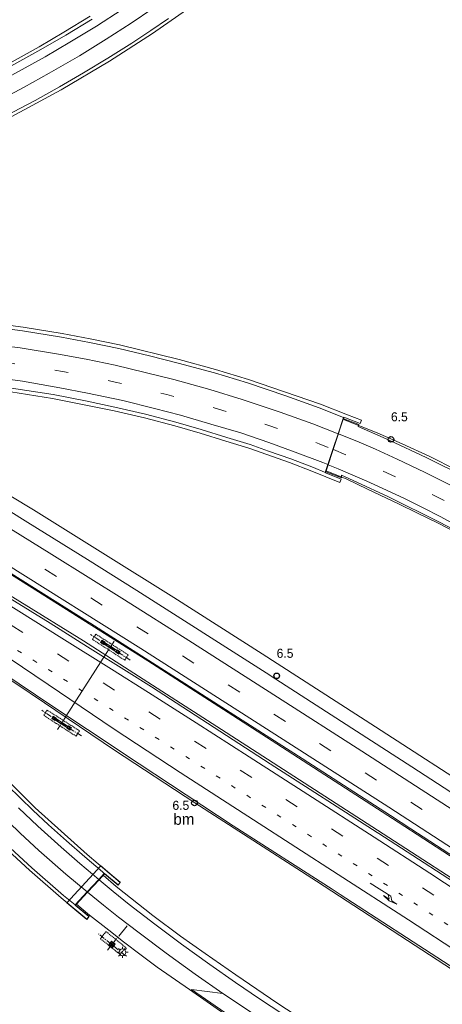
# Model space of a CAD drawing. Header units: metres. Extents: x 83575 to 86200, y 450600 to 453750.
# Tile 84 of 94: x 85735 to 85829, y 452977 to 453195. Entities that reach past the tile are written whole.
import ezdxf
from ezdxf.enums import TextEntityAlignment as Align

# ---------------------------------------------------------------- set-up
doc = ezdxf.new("R2010")
doc.units = ezdxf.units.M
for name, pattern in [('13strp', [4, 1, -3]), ('39strp', [12, 3, -9]), ('CENTER', [2, 1.25, -0.25, 0.25, -0.25]), ('DASHED2', [0.375, 0.25, -0.125])]:
    doc.linetypes.add(name, pattern=pattern)
for name, color, linetype, lineweight in [('bw-bs-portaal', 253, 'Continuous', 18), ('bw-bs-uithouder', 253, 'Continuous', 18), ('gr-bs-geleiderail', 253, 'geleiderail', 18), ('kw-bs-viaduct', 253, 'Continuous', 18), ('mk-bs-13streep 0.45', 253, '13strp', 18), ('mk-bs-39streep 0.15', 253, '39strp', 18), ('mk-bs-pijlre750', 253, 'Continuous', 18), ('mk-bs-streep 0.15', 253, 'Continuous', 18), ('mk-bs-verdrijfstrp', 253, 'Continuous', 18), ('og-bs-terreinafscheiding', 253, 'Continuous', 18), ('vh-bs-randverharding', 253, 'Continuous', 18), ('wm-bs-hectometerbord text', 253, 'Continuous', 18), ('wm-bs-lichtmast', 253, 'Continuous', 18)]:
    doc.layers.add(name, color=color, linetype=linetype, lineweight=lineweight)
doc.styles.add('rtw_iso', font='iso-rtw.shx')
doc.linetypes.add('geleiderail', pattern='A,2,-1,[175,RTW.shx,S=0.5,R=0,X=0,Y=0],-1', length=4)

# ---------------------------------------------------------------- blocks, each defined once
blk = doc.blocks.new('poer uithouder-flat-4')
h = blk.add_hatch()
h.set_pattern_fill('ACET-2D-ANSI31', color=252, scale=0.05, angle=321.1402, style=0)
h.set_pattern_definition([(6.140160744, (-85755.396, -452989.889), (-0.016980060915, 0.15783928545), [])])
h.paths.add_polyline_path([(-0.05, 0.3), (0.3, 0.01), (0.05, -0.3), (-0.3, -0.01)])
at = {"layer": 'bw-bs-uithouder', "linetype": 'CENTER'}
for points in [[(2.96, -2.38), (-2.96, 2.38)], [(-0.97, -1.21), (1.54, 1.91)]]:
    blk.add_lwpolyline(points, dxfattribs=at)
at = {"layer": 'bw-bs-uithouder', "linetype": 'DASHED2'}
blk.add_lwpolyline([(3.09, -0.63), (-1.27, 2.89), (-2.53, 1.33), (1.84, -2.19)], close=True, dxfattribs=at)
at = {"layer": 'bw-bs-uithouder', "linetype": 'CENTER'}
blk.add_lwpolyline([(0.77, 0.08), (-0.08, 0.77), (-0.77, -0.08), (0.08, -0.77)], close=True, dxfattribs=at)
at = {"layer": 'bw-bs-uithouder', "linetype": 'Continuous'}
for points in [[(0.61, 0.1), (-0.03, 0.62), (-0.1, 0.61), (-0.62, -0.03), (-0.61, -0.1), (0.03, -0.62), (0.1, -0.61), (0.62, 0.03)], [(0.3, 0.01), (-0.05, 0.3), (-0.3, -0.01), (0.05, -0.3)]]:
    blk.add_lwpolyline(points, close=True, dxfattribs=at)
blk = doc.blocks.new('poer SB40-flat-55')
h = blk.add_hatch()
h.set_pattern_fill('ACET-2D-ANSI31', color=252, angle=327.2825, style=0)
h.set_pattern_definition([(12.2825324, (-85754.9844, -453055.5488), (-0.675425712, 3.102325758), [])])
h.paths.add_polyline_path([(-1.84, 1.18), (1.84, -1.18), (2.02, -0.88), (-1.65, 1.47)])
at = {"layer": 'bw-bs-portaal', "linetype": 'CENTER'}
for points in [[(4.51, -2.69), (-4.32, 2.98)], [(-0.82, -1.28), (1.01, 1.58)]]:
    blk.add_lwpolyline(points, dxfattribs=at)
at = {"layer": 'bw-bs-portaal', "linetype": 'DASHED2'}
blk.add_lwpolyline([(-3.86, 1.86), (3.29, -2.74), (4.05, -1.56), (-3.1, 3.03)], close=True, dxfattribs=at)
at = {"layer": 'bw-bs-portaal', "linetype": 'CENTER'}
for points in [[(-2.09, 1.19), (-1.76, 1.7), (-1.09, 1.26), (-1.41, 0.76), (-2.09, 1.19)], [(1.28, -0.97), (1.6, -0.47), (2.28, -0.9), (1.95, -1.4), (1.28, -0.97)]]:
    blk.add_lwpolyline(points, close=True, dxfattribs=at)
at = {"layer": 'bw-bs-portaal', "linetype": 'Continuous'}
blk.add_lwpolyline([(1.84, -1.18), (2.02, -0.88), (-1.65, 1.47), (-1.84, 1.18)], close=True, dxfattribs=at)
blk = doc.blocks.new('poer SB40-flat-56')
h = blk.add_hatch()
h.set_pattern_fill('ACET-2D-ANSI31', color=252, angle=327.2825, style=0)
h.set_pattern_definition([(12.2825324, (-85744.1924, -453038.7498), (-0.675425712, 3.102325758), [])])
h.paths.add_polyline_path([(-1.84, 1.18), (1.84, -1.18), (2.02, -0.88), (-1.65, 1.47)])
at = {"layer": 'bw-bs-portaal', "linetype": 'CENTER'}
for points in [[(4.51, -2.69), (-4.32, 2.98)], [(-0.82, -1.28), (1.01, 1.58)]]:
    blk.add_lwpolyline(points, dxfattribs=at)
at = {"layer": 'bw-bs-portaal', "linetype": 'DASHED2'}
blk.add_lwpolyline([(-3.86, 1.86), (3.29, -2.74), (4.05, -1.56), (-3.1, 3.03)], close=True, dxfattribs=at)
at = {"layer": 'bw-bs-portaal', "linetype": 'CENTER'}
for points in [[(-2.09, 1.19), (-1.76, 1.7), (-1.09, 1.26), (-1.41, 0.76), (-2.09, 1.19)], [(1.28, -0.97), (1.6, -0.47), (2.28, -0.9), (1.95, -1.4), (1.28, -0.97)]]:
    blk.add_lwpolyline(points, close=True, dxfattribs=at)
at = {"layer": 'bw-bs-portaal', "linetype": 'Continuous'}
blk.add_lwpolyline([(1.84, -1.18), (2.02, -0.88), (-1.65, 1.47), (-1.84, 1.18)], close=True, dxfattribs=at)
blk = doc.blocks.new('pijlr-flat-33')
at = {"layer": 'mk-bs-pijlre750'}
for p, q in [((0, 0), (4.6, -2.93)), ((2.97, -2.78), (4.19, -3.56)), ((4.24, -3.95), (2.97, -2.78)), ((4.19, -3.56), (3.96, -2.53)), ((5.92, -4.66), (4.24, -3.95)), ((4.83, -3.96), (4.6, -2.93)), ((5.92, -4.66), (4.83, -3.96))]:
    blk.add_line(p, q, dxfattribs=at)
blk = doc.blocks.new('dtbattr-l-flat-24')
at = {"layer": 'mk-bs-13streep 0.45', "style": 'rtw_iso'}
blk.add_attdef('TAG', (0, 0), '', height=2.5, dxfattribs=at)
blk = doc.blocks.new('HMP1-flat-157')
at = {"color": 253}
blk.add_circle((0, 0), 0.625, dxfattribs=at)
blk = doc.blocks.new('HMP1-flat-160')
at = {"color": 253}
blk.add_circle((0, 0), 0.625, dxfattribs=at)
blk = doc.blocks.new('HMP1-flat-161')
at = {"color": 253}
blk.add_circle((0, 0), 0.625, dxfattribs=at)
blk = doc.blocks.new('lantaarnpaal-flat-73')
at = {"layer": 'wm-bs-lichtmast'}
for p, q in [((-0.75, 0), (-1.25, 0)), ((-0.88, 0.88), (-0.53, 0.53)), ((0, 0.75), (0, 1.25)), ((0.53, 0.53), (0.88, 0.88)), ((0.75, 0), (1.25, 0)), ((-0.53, -0.53), (-0.88, -0.88)), ((0, -0.75), (0, -1.25)), ((0.53, -0.53), (0.88, -0.88))]:
    blk.add_line(p, q, dxfattribs=at)
blk.add_circle((0, 0), 0.75, dxfattribs=at)

msp = doc.modelspace()

# ---------------------------------------------------------------- linework, layer by layer
at = {"layer": 'bw-bs-portaal', "flags": 128}
msp.add_lwpolyline([(85754.16, 453054.27), (85745.21, 453040.33)], dxfattribs=at)
at = {"layer": 'bw-bs-uithouder'}
msp.add_lwpolyline([(85756.93, 452991.8), (85758.76, 452994.07)], dxfattribs=at)
at = {"layer": 'gr-bs-geleiderail', "flags": 128}
for points in [[(85839.49, 452998.84), (85814.22, 453015.18), (85780.68, 453036.83), (85749.13, 453057.08), (85720.85, 453074.53), (85683.99, 453096.58), (85661.14, 453109.74), (85603.89, 453140.53), (85552.22, 453166.1), (85542.27, 453170.85), (85528.55, 453176.95), (85509.42, 453185.06), (85497.14, 453190.15), (85481.04, 453196.58), (85473.23, 453199.69)], [(85556.49, 453184.3), (85571.94, 453177.09), (85587.04, 453169.83), (85599.91, 453163.34), (85618.98, 453153.78), (85658.38, 453132.3), (85688.38, 453115.31), (85709.7, 453103), (85723.68, 453094.71), (85738.04, 453086.06), (85753.38, 453076.49), (85769.11, 453066.71), (85788.65, 453054.23), (85813.79, 453038.09), (85838.16, 453022.27), (85849.21, 453015.06)], [(85841.52, 453002.23), (85818.76, 453016.97), (85789.63, 453035.81), (85763.38, 453052.66), (85730.95, 453073.08), (85692.24, 453096.52), (85658.9, 453115.91), (85616.76, 453138.49), (85587.85, 453153.37), (85544.49, 453173.93), (85532.44, 453179.23)], [(85861.1, 453079.79), (85851.87, 453084.73), (85845.94, 453087.73), (85837.66, 453091.95), (85831.64, 453094.9), (85825.76, 453097.85), (85819.66, 453100.67), (85814.13, 453103.09), (85806.66, 453106.09)], [(85802.87, 453094.71), (85807.39, 453092.87), (85811.98, 453090.69), (85818.98, 453087.36), (85822.88, 453085.43), (85827.46, 453083.23), (85832.18, 453080.75), (85836.71, 453078.3), (85839.24, 453076.84), (85842.63, 453074.88), (85845.98, 453072.8), (85850.54, 453070.07), (85854.12, 453067.73), (85858.62, 453064.82), (85862.87, 453062.09), (85866.81, 453059.38), (85870.4, 453056.83), (85873.08, 453054.86)], [(85673.82, 453075.05), (85682.06, 453071.66), (85704.02, 453062.46), (85715.11, 453057.69), (85719.96, 453055.65), (85721.35, 453055.04), (85722.46, 453054.51), (85723.68, 453053.93), (85725.3, 453053.1), (85725.96, 453052.76), (85727.15, 453052.1), (85733.92, 453047.78), (85740.46, 453043.38), (85755.96, 453032.91), (85773.78, 453021.26), (85800.7, 453003.9), (85830.78, 452984.31)]]:
    msp.add_lwpolyline(points, dxfattribs=at)
at = {"layer": 'kw-bs-viaduct', "flags": 128}
for points in [[(85775.32, 453199.12), (85764.43, 453191.5), (85754.89, 453185.37), (85744.19, 453179.03), (85732.29, 453172.59)], [(85775.32, 453199.12), (85764.43, 453191.5), (85754.89, 453185.37), (85744.19, 453179.03)], [(85732.01, 453184.5), (85739.33, 453188.55), (85744.81, 453191.73), (85750.63, 453195.27)], [(85732.01, 453184.5), (85739.33, 453188.55), (85744.81, 453191.73), (85750.63, 453195.27)], [(85729.54, 453127.31), (85735.76, 453126.5), (85744.38, 453125.13), (85750.64, 453123.95), (85757.13, 453122.61), (85770.3, 453119.38), (85778.36, 453117.17), (85785.68, 453114.95), (85801.57, 453109.46), (85807.56, 453107.11), (85810.66, 453105.9), (85810.37, 453105.16), (85806.77, 453106.57), (85802.68, 453094.27), (85806.19, 453092.85), (85805.89, 453092.11), (85799.69, 453094.66), (85794.72, 453096.55), (85785.73, 453099.72), (85780.64, 453101.3), (85774.95, 453103.03), (85769.32, 453104.66), (85762.61, 453106.41), (85755.89, 453107.96), (85742.23, 453110.75), (85733.06, 453112.19)], [(85729.86, 453028.67), (85738.43, 453020.15), (85749.94, 453009.81), (85757.24, 453003.67), (85756.79, 453003.13), (85753.79, 453005.63), (85747.28, 452998.61), (85750.33, 452996.08), (85749.88, 452995.54), (85744.17, 453000.27), (85737.19, 453006.37), (85732.45, 453010.73)]]:
    msp.add_lwpolyline(points, dxfattribs=at)
msp.add_lwpolyline([(85755.45, 453005.22), (85757.27, 453003.71), (85756.8, 453003.06), (85753.79, 453005.56), (85752.57, 453004.24), (85750, 453001.47), (85747.35, 452998.61), (85750.4, 452996.09), (85749.89, 452995.47), (85745.43, 452999.16), (85752.97, 453007.3)], close=True, dxfattribs=at)
at = {"layer": 'mk-bs-13streep 0.45', "flags": 128}
msp.add_lwpolyline([(85700.45, 453075.92), (85720.93, 453063.39), (85741.45, 453050.69), (85771.81, 453031.51), (85805.51, 453009.99), (85834.79, 452991.01)], dxfattribs=at)
at = {"layer": 'mk-bs-39streep 0.15', "flags": 128}
for points in [[(85836.78, 452994.32), (85820.93, 453004.61), (85803.14, 453016.04), (85780.87, 453030.37), (85760.58, 453043.3), (85742.88, 453054.53), (85720.17, 453068.6), (85701.8, 453079.87), (85658.39, 453105.41), (85598, 453137.9), (85563.3, 453155.01), (85541.71, 453165.12), (85522.76, 453173.67), (85508.99, 453179.64), (85498.45, 453184.11), (85476.3, 453193.26), (85469.89, 453195.77), (85453.86, 453201.94), (85433.46, 453209.59), (85422, 453213.76), (85410.51, 453217.8), (85401.8, 453220.89), (85390.84, 453224.7), (85376.85, 453229.47), (85365.71, 453233.2), (85354.21, 453237.03), (85342.83, 453240.82), (85331.28, 453244.67), (85322.66, 453247.55), (85308.35, 453252.45), (85299.65, 453255.47), (85286.01, 453260.27), (85273.96, 453264.58), (85262.7, 453268.69), (85251.23, 453272.89), (85239.93, 453277.13), (85228.51, 453281.54), (85217.39, 453286), (85206.17, 453290.58), (85195.01, 453295.27), (85185.76, 453299.28), (85175.54, 453303.82), (85162.27, 453309.89), (85153.6, 453313.97), (85142.65, 453319.22), (85133.75, 453323.54)], [(85453.81, 453008), (85457.2, 453012.2), (85459.03, 453014.46), (85464.99, 453021.11), (85466.98, 453023.32), (85473.26, 453029.94), (85475.3, 453031.99), (85481.3, 453037.82), (85483.42, 453039.84), (85489.89, 453045.73), (85492.09, 453047.65), (85498.91, 453053.33), (85501.11, 453055.14), (85507.99, 453060.44), (85510.36, 453062.21), (85517.52, 453067.34), (85520, 453068.99), (85527.31, 453073.85), (85529.73, 453075.41), (85537.17, 453079.91), (85539.7, 453081.34), (85547.44, 453085.66), (85550.11, 453087.05), (85557.84, 453090.95), (85560.6, 453092.28), (85568.54, 453095.93), (85571.38, 453097.12), (85579.27, 453100.36), (85582.18, 453101.51), (85590.39, 453104.49), (85593.16, 453105.42), (85601.49, 453108.15), (85604.38, 453109), (85612.87, 453111.35), (85615.71, 453112.14), (85624.28, 453114.15), (85627.09, 453114.78), (85635.81, 453116.52), (85638.7, 453117.02), (85647.35, 453118.4), (85650.27, 453118.84), (85659.17, 453119.9), (85662.08, 453120.16), (85670.86, 453120.88), (85673.81, 453121.02), (85682.61, 453121.41), (85685.51, 453121.47), (85694.42, 453121.53), (85697.43, 453121.49), (85706.21, 453121.14), (85709.27, 453120.98), (85718.15, 453120.29), (85721.07, 453120), (85729.88, 453118.97), (85732.79, 453118.59), (85741.52, 453117.22), (85744.48, 453116.7), (85753.2, 453114.99), (85756.12, 453114.35), (85764.67, 453112.3), (85767.56, 453111.57), (85776.06, 453109.19), (85779.03, 453108.35), (85787.38, 453105.68), (85790.19, 453104.77), (85798.49, 453101.76), (85801.29, 453100.71), (85804.35, 453099.45)], [(85844.25, 453006.78), (85828.68, 453016.88), (85809.91, 453028.94), (85790.32, 453041.51), (85769.6, 453054.74), (85757.02, 453062.68), (85736.28, 453075.64), (85715.54, 453088.41), (85705.04, 453094.74), (85685.05, 453106.58)], [(85804.44, 453099.41), (85811.08, 453096.7), (85822.06, 453091.61), (85832.9, 453086.11), (85843.41, 453080.26), (85853.83, 453074), (85864.05, 453067.49), (85866.45, 453065.9), (85875.82, 453059.43)]]:
    msp.add_lwpolyline(points, dxfattribs=at)
at = {"layer": 'mk-bs-streep 0.15', "flags": 128}
for points in [[(85764.51, 453196.97), (85759.69, 453193.73), (85754.14, 453190.2), (85748.27, 453186.55), (85741.52, 453182.69), (85735.96, 453179.58), (85728.65, 453175.72)], [(85757.71, 453196.75), (85752, 453193.1), (85746.13, 453189.54), (85740.61, 453186.33), (85733.24, 453182.26)], [(85838.59, 452997.33), (85825.82, 453005.67), (85813.44, 453013.69), (85798.81, 453023.1), (85785.82, 453031.43), (85774.05, 453038.95), (85763.54, 453045.67), (85755.31, 453050.82), (85744.33, 453057.71), (85734.81, 453063.68), (85724.36, 453070.13), (85714.28, 453076.31), (85702.44, 453083.5), (85693.96, 453088.55), (85682.56, 453095.41), (85659.15, 453108.82), (85602.18, 453139.45), (85560.38, 453160.06), (85540.57, 453169.26)], [(85805.5, 453102.92), (85799.93, 453105.1), (85792.64, 453107.72), (85784.26, 453110.52), (85777.06, 453112.71), (85769.1, 453114.89), (85762.8, 453116.5), (85756.12, 453118.07), (85749.73, 453119.39), (85743.57, 453120.55), (85735.09, 453121.9), (85728.96, 453122.7)], [(85727.91, 453115.59), (85735.61, 453114.55), (85743.9, 453113.11), (85750.05, 453111.91), (85757.87, 453110.25), (85764.85, 453108.54), (85770.57, 453107.01), (85777.32, 453105.06), (85783.94, 453103.11), (85790.13, 453101), (85795.99, 453098.81), (85802.13, 453096.55), (85803.23, 453096.1)], [(85643.74, 453108.72), (85665.73, 453096.33), (85685.84, 453084.59), (85688.33, 453082.97), (85694.39, 453078.99), (85702.61, 453073.48), (85714.38, 453065.57), (85726.95, 453057.09), (85741.27, 453047.43), (85755.91, 453037.59), (85770.56, 453028), (85786.76, 453017.48), (85805.47, 453005.43), (85821.08, 452995.35), (85832.83, 452987.73)], [(85846.09, 453009.85), (85833.25, 453018.16), (85810.76, 453032.67), (85792.1, 453044.62), (85772.47, 453057.17), (85758.22, 453066.18), (85742.15, 453076.24), (85720.06, 453089.88), (85703.36, 453099.96), (85686.91, 453109.69)], [(85842.38, 453003.67), (85816.71, 453020.28), (85787.78, 453038.8), (85761.82, 453055.42), (85731.96, 453074.16), (85713.93, 453085.2), (85696.75, 453095.46), (85683.2, 453103.49)], [(85805.6, 453102.88), (85810.13, 453101.04), (85813.78, 453099.49), (85818.54, 453097.33), (85824.62, 453094.45), (85832.26, 453090.58), (85838.99, 453086.99), (85845.8, 453083.14), (85852.19, 453079.3), (85858.36, 453075.51), (85865.64, 453070.82), (85871.1, 453067.16), (85877.71, 453062.58)], [(85803.32, 453096.06), (85805.5, 453095.17), (85808.77, 453093.78), (85811.88, 453092.41), (85815.21, 453090.91), (85820.17, 453088.58), (85824.34, 453086.54), (85828.08, 453084.59), (85832.59, 453082.2), (85836.84, 453079.87), (85840.65, 453077.69), (85845.96, 453074.57), (85850.53, 453071.81), (85854.79, 453069.16), (85859.56, 453066.1), (85864.12, 453063.12), (85867.6, 453060.79), (85872.01, 453057.74), (85873.99, 453056.37)], [(85749.92, 453001.54), (85745.22, 453005.49), (85739.25, 453010.71), (85735.13, 453014.52), (85729.94, 453019.52)], [(85734.73, 453020.19), (85739.05, 453016.12), (85744.2, 453011.43), (85748.29, 453007.87), (85752.49, 453004.31)], [(85752.57, 453004.24), (85755.66, 453001.68), (85759.24, 452998.77), (85764.93, 452994.39), (85770.8, 452989.99), (85777.08, 452985.47), (85782.74, 452981.54), (85788.07, 452977.89), (85796.05, 452972.68), (85804.91, 452967.03), (85816.21, 452960.01)], [(85750, 453001.47), (85753.53, 452998.61), (85756.86, 452995.96), (85761.45, 452992.47), (85767.46, 452987.97), (85773.88, 452983.33), (85779.97, 452979.07)]]:
    msp.add_lwpolyline(points, dxfattribs=at)
at = {"layer": 'mk-bs-verdrijfstrp', "flags": 128}
msp.add_lwpolyline([(85814.33, 452956.93), (85812.59, 452953.97), (85804.44, 452959.02), (85793.24, 452966.06), (85773.04, 452979.95), (85779.99, 452979.07), (85796.86, 452967.89), (85811.26, 452958.83)], dxfattribs=at)
at = {"layer": 'og-bs-terreinafscheiding', "flags": 128}
msp.add_lwpolyline([(85753.79, 453005.56), (85752.57, 453004.24), (85750, 453001.47), (85747.35, 452998.61)], dxfattribs=at)
at = {"layer": 'vh-bs-randverharding'}
msp.add_line((85750, 453055.81), (85759.23, 453050), dxfattribs=at)
at = {"layer": 'vh-bs-randverharding', "flags": 128}
for points in [[(85767.91, 453194.8), (85764.01, 453192.11), (85759.81, 453189.35), (85754.49, 453186.01), (85749.16, 453182.79), (85743.81, 453179.68), (85738.44, 453176.66), (85731.95, 453173.26)], [(85732.37, 453183.85), (85739.7, 453187.91), (85745.19, 453191.09), (85751.02, 453194.64)], [(85729.43, 453126.47), (85735.64, 453125.66), (85744.23, 453124.29), (85750.47, 453123.12), (85756.95, 453121.78), (85763.71, 453120.19), (85770.08, 453118.56), (85778.12, 453116.36), (85785.43, 453114.15), (85793.89, 453111.32), (85801.27, 453108.66), (85806.7, 453106.53), (85805.5, 453102.92), (85804.35, 453099.45), (85803.23, 453096.1), (85802.64, 453094.33), (85802.47, 453094.41), (85800.01, 453095.45), (85795.01, 453097.35), (85790.07, 453099.1), (85785.99, 453100.53), (85780.89, 453102.12), (85775.19, 453103.84), (85769.55, 453105.47), (85762.82, 453107.23), (85756.08, 453108.79), (85749.57, 453110.21), (85742.38, 453111.59), (85733.19, 453113.03)], [(85732.29, 453025.09), (85735.2, 453022.29), (85737.9, 453019.65), (85741.38, 453016.37), (85745.36, 453012.83), (85749.44, 453009.28), (85753.31, 453006), (85753.71, 453005.63), (85752.49, 453004.31), (85749.92, 453001.54), (85747.27, 452998.68), (85744.67, 453000.79), (85737.71, 453006.88), (85732.98, 453011.23)]]:
    msp.add_lwpolyline(points, dxfattribs=at)
at = {"layer": 'vh-bs-randverharding'}
for points in [[(85654.64, 453131.34), (85671.8, 453122.1), (85693.64, 453109.26), (85719.32, 453094.22), (85736.83, 453083.27), (85750, 453075.08)], [(85750, 453061.39), (85727.86, 453075.22), (85705.49, 453088.8), (85705.44, 453088.84), (85681.35, 453103.26), (85651.31, 453120.4), (85647.94, 453122.22)], [(85644.93, 453118.13), (85649.47, 453115.62), (85659.77, 453109.76), (85687.16, 453093.89), (85705.73, 453082.91), (85720.51, 453074.03), (85741.76, 453060.99), (85750, 453055.81)], [(85835.12, 453079.59), (85827.95, 453083.39), (85816.61, 453088.96), (85809.65, 453092.21), (85806.21, 453093.76), (85806.21, 453093.2), (85802.75, 453094.52), (85806.64, 453106.3), (85810.11, 453104.95), (85809.95, 453104.52), (85816.79, 453101.47), (85824.96, 453097.64), (85833.76, 453093.29)], [(85750, 453075.08), (85760.97, 453068.25), (85789.57, 453050)], [(85767.86, 453050), (85750.72, 453060.94), (85750, 453061.39)], [(85750, 453037.51), (85742.35, 453042.59), (85738.51, 453045.16), (85731.28, 453050)], [(85759.23, 453050), (85764.15, 453046.9), (85790.45, 453029.89), (85814.14, 453014.73), (85814.53, 453014.47)], [(85817.08, 453018.46), (85797.56, 453031.07), (85774.46, 453045.79), (85767.86, 453050)], [(85789.57, 453050), (85791.71, 453048.63), (85821.81, 453029.21), (85823.31, 453028.24)], [(85805.94, 453000.99), (85804.15, 453002.15), (85782.24, 453016.2), (85761.48, 453029.89), (85750, 453037.51)], [(85823.31, 453028.24), (85872.7, 452996.2), (85898.61, 452979.46)], [(85984.2, 452909.67), (85962.98, 452923.57), (85948.74, 452932.86), (85932.46, 452943.48), (85920.55, 452951.24), (85893.44, 452969.05), (85892.23, 452969.86), (85873.25, 452982.04), (85846.83, 452999.11), (85821.62, 453015.53), (85817.08, 453018.46)], [(85814.53, 453014.47), (85837.32, 452999.76), (85857.92, 452986.28), (85878.04, 452973.09), (85889.36, 452965.67)], [(85750, 453001.47), (85753.46, 453005.24), (85756.33, 453002.78), (85764.45, 452996.31), (85770.6, 452991.76), (85776.04, 452987.9), (85782.84, 452983.18), (85790.55, 452977.97), (85791.05, 452977.64), (85799.86, 452971.75), (85808.45, 452966.28), (85817.28, 452960.71), (85828.23, 452954.06), (85839.7, 452947.2)], [(85750, 452996.8), (85747.59, 452998.84), (85750, 453001.47)], [(85954.09, 452897.68), (85948.8, 452902.38), (85940.9, 452908.86), (85933.08, 452915.25), (85924.05, 452921.94), (85914.66, 452928.54), (85904.12, 452935.8), (85890.92, 452944.83), (85880.2, 452952.19), (85852.03, 452970.86), (85830.09, 452985.35), (85805.94, 453000.99)], [(85781.17, 452973.97), (85772.56, 452979.95), (85765.47, 452984.91), (85761.93, 452987.53), (85757.99, 452990.52), (85754.7, 452993.1), (85750.45, 452996.42), (85750, 452996.8)]]:
    msp.add_lwpolyline(points, dxfattribs=at)

# ---------------------------------------------------------------- block references
for name, p in [('HMP1-flat-161', (85817.19, 453101.68)), ('poer SB40-flat-55', (85754.98, 453055.55)), ('HMP1-flat-160', (85791.89, 453049.36)), ('poer SB40-flat-56', (85744.19, 453038.75)), ('HMP1-flat-157', (85773.69, 453021.24)), ('pijlr-flat-33', (85812.58, 453003.51)), ('poer uithouder-flat-4', (85755.4, 452989.89)), ('lantaarnpaal-flat-73', (85757.76, 452988.19))]:
    msp.add_blockref(name, p)
msp.add_blockref('dtbattr-l-flat-24', (85769.03, 453016.4)).add_auto_attribs({'TAG': 'bm'})

# ---------------------------------------------------------------- texts
at = {"layer": 'wm-bs-hectometerbord text', "style": 'rtw_iso'}
for p in [(85817.19, 453105.07), (85791.89, 453052.75), (85768.82, 453019.11)]:
    msp.add_text('6.5', height=2, dxfattribs=at).set_placement(p, align=Align.BOTTOM_LEFT)

doc.saveas('drawing.dxf')
